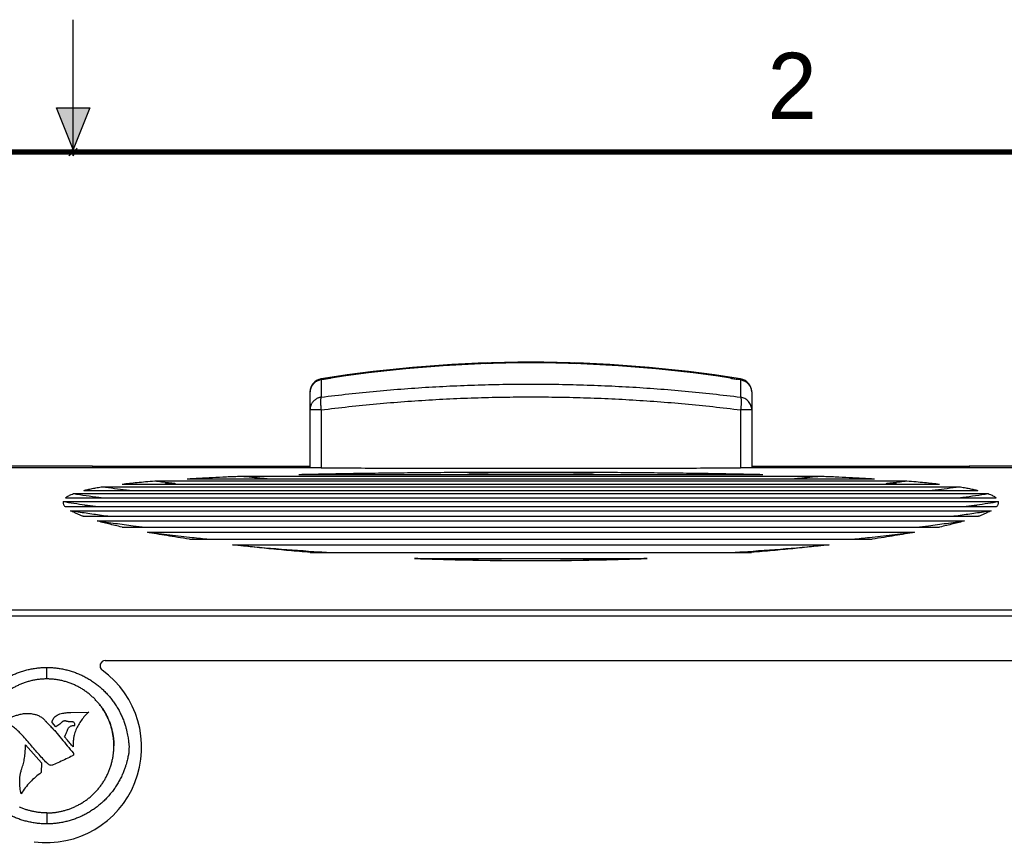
# Model space of a CAD drawing. Header units: inches. Extents: x 0 to 22, y 0 to 17.
# Tile 14 of 16: x 10.8 to 14.5, y 13.9 to 17. Entities that reach past the tile are written whole.
import ezdxf

# ---------------------------------------------------------------- set-up
doc = ezdxf.new("R2010")
doc.units = ezdxf.units.IN
doc.header["$LTSCALE"] = 1.21
doc.header["$MEASUREMENT"] = 0
doc.layers.get('0').update_dxf_attribs({"linetype": 'CONTINUOUS'})
doc.styles.get("Standard").update_dxf_attribs({"font": 'txt', "width": 0.8})

msp = doc.modelspace()

# ---------------------------------------------------------------- hatches: boundary and pattern name
at = {"linetype": 'CONTINUOUS'}
msp.add_hatch(color=2, dxfattribs=at).paths.add_polyline_path([(11, 16.51), (10.9375, 16.6663), (11.0625, 16.6663)])

# ---------------------------------------------------------------- linework, layer by layer
at = {"color": 2, "linetype": 'CONTINUOUS'}
for p, q in [((11, 16.485), (11, 17)), ((11, 16.51), (10.9375, 16.6663)), ((10.9375, 16.6663), (11.0625, 16.6663)), ((11.0625, 16.6663), (11, 16.51)), ((11.015, 16.515), (10.985, 16.485)), ((10.985, 16.485), (11, 16.515)), ((11, 16.485), (11.015, 16.515))]:
    msp.add_line(p, q, dxfattribs=at)
at = {"color": 7, "linetype": 'CONTINUOUS'}
for p, q in [((11.9372, 15.6392), (11.9372, 15.5733)), ((11.9747, 15.645), (11.9747, 15.6482)), ((11.9751, 15.645), (11.9751, 15.6455)), ((13.4851, 15.6451), (13.4851, 15.6455)), ((13.4854, 15.645), (13.4854, 15.6482)), ((13.5101, 15.6411), (13.5101, 15.6412)), ((13.523, 15.6392), (13.523, 15.5733)), ((11.8951, 15.5929), (11.8951, 15.3066)), ((11.8951, 15.5929), (11.8952, 15.5929)), ((13.5651, 15.5929), (13.565, 15.5929)), ((13.5651, 15.5929), (13.5651, 15.3066)), ((11.9372, 15.5253), (11.8951, 15.5253)), ((11.9372, 15.5253), (11.9372, 15.306)), ((13.523, 15.5253), (13.523, 15.306)), ((13.5651, 15.5253), (13.523, 15.5253)), ((11.0729, 15.313), (10.6375, 15.313)), ((10.6601, 15.3069), (11.0729, 15.3069)), ((11.0729, 15.313), (11.0729, 15.3069)), ((11.0751, 15.3108), (11.0729, 15.313)), ((11.0729, 15.3069), (11.8951, 15.3069)), ((11.0751, 15.3108), (11.0751, 15.3069)), ((11.8951, 15.3108), (11.0751, 15.3108)), ((14.3851, 15.3108), (13.5651, 15.3108)), ((13.5651, 15.3069), (14.3873, 15.3069)), ((14.3873, 15.313), (14.3851, 15.3108)), ((14.3851, 15.3108), (14.3851, 15.3069)), ((14.3873, 15.313), (14.3873, 15.3069)), ((14.8227, 15.313), (14.3873, 15.313)), ((14.3873, 15.3069), (14.8, 15.3069)), ((11.4308, 15.2652), (14.0294, 15.2652)), ((11.6356, 15.2748), (13.8246, 15.2748)), ((11.8534, 15.2814), (13.6067, 15.2814)), ((12.5151, 15.2814), (12.5151, 15.2839)), ((12.9451, 15.2814), (12.9451, 15.2839)), ((11.1115, 15.2349), (14.3487, 15.2349)), ((11.1855, 15.245), (14.2747, 15.245)), ((11.3085, 15.2569), (14.1517, 15.2569)), ((11.3851, 15.245), (11.3851, 15.2475)), ((14.0751, 15.245), (14.0751, 15.2475)), ((10.9706, 15.1924), (14.4896, 15.1924)), ((11.001, 15.2088), (14.4592, 15.2088)), ((11.04, 15.2207), (14.4202, 15.2207)), ((10.9618, 15.1787), (14.4983, 15.1787)), ((10.9694, 15.1598), (14.4907, 15.1598)), ((11.0851, 15.1598), (11.0851, 15.1606)), ((14.3751, 15.1598), (14.3751, 15.1606)), ((10.9904, 15.1443), (14.4698, 15.1443)), ((11.0375, 15.1231), (14.4227, 15.1231)), ((11.0912, 15.1057), (14.369, 15.1057)), ((11.1849, 15.0821), (14.2753, 15.0821)), ((11.2803, 15.0628), (14.1799, 15.0628)), ((11.4396, 15.0367), (14.0206, 15.0367)), ((11.6023, 15.0154), (13.8578, 15.0154)), ((11.896, 14.9868), (13.5642, 14.9868)), ((12.2906, 14.9635), (13.1695, 14.9635)), ((14.7775, 14.7686), (10.6826, 14.7686)), ((14.7775, 14.7452), (10.6827, 14.7452)), ((11.1214, 14.5776), (14.6572, 14.5776)), ((10.9001, 14.5083), (10.9001, 14.5518)), ((10.9912, 14.3821), (11.0592, 14.3832)), ((10.934, 14.3278), (10.9204, 14.3439)), ((10.8199, 14.2589), (10.8798, 14.1909)), ((10.9782, 14.277), (10.9675, 14.2892)), ((11.0001, 14.2519), (10.9975, 14.2548)), ((10.8798, 14.1909), (10.8791, 14.1541)), ((10.9001, 14.0019), (10.9001, 13.9605))]:
    msp.add_line(p, q, dxfattribs=at)
at = {"color": 7, "linetype": 'CONTINUOUS', "const_width": 0.02}
msp.add_lwpolyline([(21.5, 16.5), (0.5, 16.5)], dxfattribs=at)
at = {"color": 7, "linetype": 'CONTINUOUS'}
for centre, radius, start, end in [((12.7301, 10.7056), 5, 80.8752, 99.1248), ((12.7301, 10.7029), 5, 81.3151, 98.6849), ((12.5651, 15.6878), 0.015, 91.8968, 129.2593), ((12.8951, 15.6878), 0.015, 50.7407, 88.1032), ((11.9451, 15.5929), 0.05, 99.1248, 180), ((13.5151, 15.5929), 0.05, 0, 80.8752), ((11.1214, 14.5576), 0.02, 90, 234.1603), ((10.8989, 14.2495), 0.36, 262.6226, 54.1603)]:
    msp.add_arc(centre, radius, start, end, dxfattribs=at)
for points, knots in [([(12.5646, 15.6998), (12.5646, 15.7001), (12.5646, 15.7007), (12.5646, 15.7015), (12.5646, 15.7022), (12.5646, 15.7026), (12.5646, 15.7028), (12.5646, 15.7028)], [0, 0, 0, 0, 0.285467, 0.59617, 0.819882, 0.954901, 1, 1, 1, 1]), ([(12.8955, 15.6998), (12.8955, 15.7001), (12.8955, 15.7007), (12.8956, 15.7015), (12.8956, 15.7022), (12.8956, 15.7026), (12.8956, 15.7028), (12.8956, 15.7028)], [0, 0, 0, 0, 0.285477, 0.59618, 0.81989, 0.954906, 1, 1, 1, 1]), ([(11.9372, 15.6392), (11.9359, 15.639), (11.9334, 15.6385), (11.9298, 15.6375), (11.9263, 15.6363), (11.923, 15.6348), (11.9197, 15.633), (11.9166, 15.6311), (11.9136, 15.6288), (11.9107, 15.6263), (11.908, 15.6235), (11.9054, 15.6205), (11.903, 15.6171), (11.9009, 15.6136), (11.8992, 15.6099), (11.8977, 15.6061), (11.8965, 15.6022), (11.8957, 15.5982), (11.8953, 15.5951), (11.8952, 15.5933), (11.8952, 15.5929)], [0, 0, 0, 0, 0.056044, 0.111455, 0.166305, 0.220778, 0.275144, 0.32974, 0.384946, 0.441171, 0.498829, 0.55835, 0.619163, 0.680056, 0.740713, 0.801213, 0.861645, 0.922104, 0.982686, 1, 1, 1, 1]), ([(11.9372, 15.6423), (11.9369, 15.6423), (11.9363, 15.642), (11.9355, 15.6413), (11.9349, 15.6403), (11.9345, 15.6393), (11.9343, 15.6387), (11.9342, 15.6386)], [0, 0, 0, 0, 0.17402, 0.375468, 0.622211, 0.923212, 1, 1, 1, 1]), ([(11.9737, 15.6448), (11.972, 15.6446), (11.9685, 15.644), (11.9632, 15.6432), (11.9579, 15.6424), (11.9526, 15.6415), (11.9474, 15.6407), (11.9422, 15.6399), (11.9388, 15.6394), (11.9372, 15.6392)], [0, 0, 0, 0, 0.142927, 0.287398, 0.432494, 0.577245, 0.720686, 0.861902, 1, 1, 1, 1]), ([(11.972, 15.6478), (11.9719, 15.6478), (11.9719, 15.6474), (11.9718, 15.647), (11.9718, 15.646), (11.9717, 15.6452), (11.9717, 15.6447), (11.9717, 15.6445)], [0, 0, 0, 0, 0.06174, 0.22769, 0.498019, 0.870441, 1, 1, 1, 1]), ([(11.9738, 15.6448), (11.9738, 15.6448), (11.9737, 15.6448), (11.9737, 15.6448), (11.9737, 15.6448), (11.9737, 15.6448)], [0, 0, 0, 0, 0.333565, 0.666897, 1, 1, 1, 1]), ([(11.9751, 15.645), (11.9749, 15.645), (11.9746, 15.645), (11.9742, 15.6449), (11.9739, 15.6448), (11.9738, 15.6448)], [0, 0, 0, 0, 0.333187, 0.666525, 1, 1, 1, 1]), ([(13.4851, 15.6451), (13.4878, 15.6446), (13.4933, 15.6438), (13.5016, 15.6425), (13.5072, 15.6416), (13.5101, 15.6411)], [0, 0, 0, 0, 0.325655, 0.658942, 1, 1, 1, 1]), ([(13.4882, 15.6478), (13.4883, 15.6478), (13.4883, 15.6474), (13.4884, 15.647), (13.4884, 15.646), (13.4885, 15.6452), (13.4885, 15.6447), (13.4885, 15.6445)], [0, 0, 0, 0, 0.061867, 0.228195, 0.499142, 0.872409, 1, 1, 1, 1]), ([(13.523, 15.6392), (13.5216, 15.6394), (13.5188, 15.6398), (13.5144, 15.6405), (13.5115, 15.6409), (13.5101, 15.6412)], [0, 0, 0, 0, 0.327323, 0.661153, 1, 1, 1, 1]), ([(13.523, 15.6423), (13.5233, 15.6423), (13.5239, 15.642), (13.5246, 15.6413), (13.5253, 15.6403), (13.5257, 15.6393), (13.5259, 15.6387), (13.5259, 15.6386)], [0, 0, 0, 0, 0.17402, 0.375469, 0.622212, 0.923214, 1, 1, 1, 1]), ([(13.523, 15.6392), (13.5243, 15.639), (13.5267, 15.6385), (13.5303, 15.6375), (13.5338, 15.6363), (13.5372, 15.6348), (13.5405, 15.633), (13.5436, 15.6311), (13.5466, 15.6288), (13.5495, 15.6263), (13.5522, 15.6235), (13.5548, 15.6205), (13.5571, 15.6171), (13.5592, 15.6136), (13.561, 15.6099), (13.5625, 15.6061), (13.5636, 15.6022), (13.5645, 15.5982), (13.5648, 15.5951), (13.565, 15.5933), (13.565, 15.5929)], [0, 0, 0, 0, 0.05604, 0.111447, 0.166294, 0.220764, 0.27513, 0.329726, 0.384933, 0.44116, 0.498821, 0.558345, 0.619158, 0.680052, 0.74071, 0.801211, 0.861644, 0.922103, 0.982686, 1, 1, 1, 1]), ([(11.9372, 15.5733), (11.972, 15.5777), (12.0418, 15.586), (12.1468, 15.5965), (12.2523, 15.6053), (12.3581, 15.6124), (12.4642, 15.6176), (12.5705, 15.6211), (12.6769, 15.6229), (12.7833, 15.6229), (12.8897, 15.6211), (12.996, 15.6176), (13.1021, 15.6124), (13.2079, 15.6053), (13.3133, 15.5965), (13.4184, 15.586), (13.4882, 15.5777), (13.523, 15.5733)], [0, 0, 0, 0, 0.066203, 0.132625, 0.199201, 0.26589, 0.332696, 0.399594, 0.46653, 0.53347, 0.600406, 0.667304, 0.73411, 0.800799, 0.867375, 0.933797, 1, 1, 1, 1]), ([(11.9372, 15.5733), (11.9358, 15.5731), (11.9331, 15.5726), (11.9291, 15.5714), (11.9252, 15.57), (11.9215, 15.5682), (11.9179, 15.5662), (11.9145, 15.5638), (11.9113, 15.5612), (11.9084, 15.5584), (11.9057, 15.5553), (11.9032, 15.552), (11.9011, 15.5486), (11.8993, 15.5449), (11.8978, 15.5412), (11.8966, 15.5373), (11.8957, 15.5333), (11.8952, 15.5293), (11.8951, 15.5266), (11.8951, 15.5253)], [0, 0, 0, 0, 0.059639, 0.11922, 0.178721, 0.238128, 0.297425, 0.356603, 0.415654, 0.474574, 0.533362, 0.592022, 0.65056, 0.708986, 0.767315, 0.825561, 0.883744, 0.941883, 1, 1, 1, 1]), ([(11.9372, 15.5733), (11.937, 15.573), (11.9366, 15.5721), (11.9362, 15.5706), (11.9359, 15.5688), (11.9356, 15.5667), (11.9353, 15.5643), (11.9352, 15.5616), (11.9351, 15.5587), (11.935, 15.5556), (11.9351, 15.5523), (11.9352, 15.5488), (11.9353, 15.5451), (11.9356, 15.5413), (11.9359, 15.5374), (11.9362, 15.5334), (11.9367, 15.5293), (11.937, 15.5266), (11.9372, 15.5253)], [0, 0, 0, 0, 0.026264, 0.058508, 0.096654, 0.140427, 0.189848, 0.244887, 0.304973, 0.369489, 0.438292, 0.511216, 0.5875, 0.66626, 0.747367, 0.830691, 0.91527, 1, 1, 1, 1]), ([(11.9372, 15.5253), (11.972, 15.5297), (12.0418, 15.5378), (12.1468, 15.5483), (12.2523, 15.557), (12.3581, 15.564), (12.4642, 15.5692), (12.5705, 15.5727), (12.6769, 15.5744), (12.7833, 15.5744), (12.8897, 15.5727), (12.996, 15.5692), (13.102, 15.564), (13.2079, 15.557), (13.3133, 15.5483), (13.4184, 15.5378), (13.4882, 15.5297), (13.523, 15.5253)], [0, 0, 0, 0, 0.066211, 0.132624, 0.199198, 0.265897, 0.332702, 0.399591, 0.466525, 0.533475, 0.60041, 0.667298, 0.734103, 0.800802, 0.867377, 0.933789, 1, 1, 1, 1]), ([(13.523, 15.5733), (13.5232, 15.5729), (13.5235, 15.5721), (13.524, 15.5706), (13.5243, 15.5688), (13.5246, 15.5667), (13.5248, 15.5643), (13.525, 15.5616), (13.5251, 15.5587), (13.5251, 15.5556), (13.5251, 15.5523), (13.525, 15.5488), (13.5248, 15.5451), (13.5246, 15.5413), (13.5243, 15.5374), (13.5239, 15.5334), (13.5235, 15.5293), (13.5232, 15.5266), (13.523, 15.5253)], [0, 0, 0, 0, 0.026307, 0.058534, 0.096664, 0.14044, 0.189835, 0.24482, 0.304886, 0.369485, 0.438369, 0.511262, 0.587482, 0.666222, 0.747344, 0.830631, 0.915173, 1, 1, 1, 1]), ([(13.5651, 15.5253), (13.5651, 15.531), (13.563, 15.5425), (13.5539, 15.5576), (13.54, 15.5686), (13.5288, 15.5724), (13.523, 15.5733)], [0, 0, 0, 0, 0.247246, 0.495985, 0.747006, 1, 1, 1, 1]), ([(11.0729, 15.3069), (11.0729, 15.3069), (11.0729, 15.3069), (11.0729, 15.3069), (11.0729, 15.3069), (11.0729, 15.3069)], [0, 0, 0, 0, 0.332951, 0.666188, 1, 1, 1, 1]), ([(11.9372, 15.306), (11.9358, 15.306), (11.9331, 15.306), (11.9291, 15.306), (11.9253, 15.306), (11.9215, 15.3061), (11.918, 15.3061), (11.9146, 15.3061), (11.9114, 15.3062), (11.9085, 15.3062), (11.9058, 15.3063), (11.9034, 15.3063), (11.9013, 15.3063), (11.8994, 15.3064), (11.8979, 15.3064), (11.8968, 15.3065), (11.8958, 15.3065), (11.8954, 15.3066), (11.8951, 15.3065), (11.8951, 15.3066)], [0, 0, 0, 0, 0.09664, 0.191317, 0.283379, 0.372192, 0.457145, 0.537652, 0.613159, 0.683144, 0.747126, 0.804664, 0.855361, 0.898868, 0.934885, 0.963166, 0.983518, 0.995808, 1, 1, 1, 1]), ([(11.9372, 15.306), (11.9775, 15.3059), (12.0585, 15.3057), (12.18, 15.3054), (12.3019, 15.3051), (12.4241, 15.3049), (12.5464, 15.3047), (12.6688, 15.3046), (12.7913, 15.3046), (12.9138, 15.3047), (13.0361, 15.3049), (13.1582, 15.3051), (13.2801, 15.3054), (13.4017, 15.3057), (13.4826, 15.3059), (13.523, 15.306)], [0, 0, 0, 0, 0.07642, 0.153094, 0.229973, 0.307011, 0.384161, 0.46138, 0.53862, 0.615839, 0.692989, 0.770027, 0.846906, 0.92358, 1, 1, 1, 1]), ([(13.5651, 15.3066), (13.5651, 15.3065), (13.5647, 15.3066), (13.5643, 15.3065), (13.5634, 15.3065), (13.5622, 15.3064), (13.5607, 15.3064), (13.5589, 15.3063), (13.5568, 15.3063), (13.5544, 15.3063), (13.5517, 15.3062), (13.5487, 15.3062), (13.5456, 15.3061), (13.5422, 15.3061), (13.5386, 15.3061), (13.5349, 15.306), (13.531, 15.306), (13.5271, 15.306), (13.5244, 15.306), (13.523, 15.306)], [0, 0, 0, 0, 0.004192, 0.016482, 0.036834, 0.065115, 0.101132, 0.144639, 0.195336, 0.252874, 0.316856, 0.386841, 0.462348, 0.542855, 0.627808, 0.716621, 0.808683, 0.90336, 1, 1, 1, 1]), ([(14.3873, 15.3069), (14.3873, 15.3069), (14.3873, 15.3069), (14.3873, 15.3069), (14.3873, 15.3069), (14.3873, 15.3069)], [0, 0, 0, 0, 0.332951, 0.666188, 1, 1, 1, 1]), ([(11.4308, 15.2652), (11.4461, 15.2661), (11.4779, 15.2679), (11.5274, 15.2703), (11.5803, 15.2727), (11.6168, 15.2741), (11.6356, 15.2748)], [0, 0, 0, 0, 0.224828, 0.465986, 0.724169, 1, 1, 1, 1]), ([(11.6356, 15.2748), (11.6622, 15.2722), (11.697, 15.269), (11.7318, 15.2659), (11.7399, 15.2652)], [0, 0, 0, 0, 0.7656, 1, 1, 1, 1]), ([(11.8534, 15.2814), (11.8814, 15.2821), (11.9387, 15.2834), (12.0269, 15.285), (12.1192, 15.2864), (12.2151, 15.2876), (12.3143, 15.2886), (12.4161, 15.2894), (12.5198, 15.2899), (12.6247, 15.2903), (12.7301, 15.2904), (12.8355, 15.2903), (12.9404, 15.2899), (13.0441, 15.2894), (13.1459, 15.2886), (13.2451, 15.2876), (13.341, 15.2864), (13.4333, 15.285), (13.5214, 15.2834), (13.5788, 15.2821), (13.6067, 15.2814)], [0, 0, 0, 0, 0.047837, 0.098182, 0.150868, 0.205676, 0.262339, 0.320545, 0.379851, 0.439782, 0.5, 0.560218, 0.620149, 0.679455, 0.737661, 0.794324, 0.849132, 0.901818, 0.952163, 1, 1, 1, 1]), ([(12.4902, 15.2814), (12.4913, 15.2817), (12.4935, 15.2821), (12.4968, 15.2827), (12.5003, 15.2832), (12.5039, 15.2836), (12.5076, 15.2838), (12.5113, 15.2839), (12.5138, 15.2839), (12.5151, 15.2839)], [0, 0, 0, 0, 0.127853, 0.266383, 0.408587, 0.553746, 0.701157, 0.850134, 1, 1, 1, 1]), ([(12.5151, 15.2839), (12.5629, 15.2829), (12.6584, 15.2817), (12.8018, 15.2817), (12.8973, 15.2829), (12.9451, 15.2839)], [0, 0, 0, 0, 0.33333, 0.66667, 1, 1, 1, 1]), ([(12.9451, 15.2839), (12.9463, 15.2839), (12.9488, 15.2839), (12.9525, 15.2838), (12.9562, 15.2836), (12.9598, 15.2832), (12.9634, 15.2827), (12.9667, 15.2821), (12.9689, 15.2817), (12.9699, 15.2814)], [0, 0, 0, 0, 0.149866, 0.298843, 0.446255, 0.591413, 0.733617, 0.872147, 1, 1, 1, 1]), ([(13.7202, 15.2652), (13.7284, 15.2659), (13.7632, 15.269), (13.7979, 15.2722), (13.8246, 15.2748)], [0, 0, 0, 0, 0.234399, 1, 1, 1, 1]), ([(13.8246, 15.2748), (13.8434, 15.2741), (13.8799, 15.2727), (13.9328, 15.2703), (13.9822, 15.2679), (14.014, 15.2661), (14.0294, 15.2652)], [0, 0, 0, 0, 0.275831, 0.534014, 0.775172, 1, 1, 1, 1]), ([(11.04, 15.2207), (11.045, 15.222), (11.0556, 15.2245), (11.0726, 15.228), (11.0914, 15.2316), (11.1046, 15.2338), (11.1115, 15.2349)], [0, 0, 0, 0, 0.212858, 0.449148, 0.710822, 1, 1, 1, 1]), ([(11.1115, 15.2349), (11.1263, 15.2328), (11.156, 15.2287), (11.1905, 15.224), (11.2102, 15.2214), (11.2151, 15.2207)], [0, 0, 0, 0, 0.429844, 0.859729, 1, 1, 1, 1]), ([(11.1855, 15.245), (11.1945, 15.2461), (11.2134, 15.2482), (11.2428, 15.2512), (11.2748, 15.2541), (11.297, 15.2559), (11.3085, 15.2569)], [0, 0, 0, 0, 0.220482, 0.459776, 0.71917, 1, 1, 1, 1]), ([(11.3085, 15.2569), (11.3171, 15.2558), (11.3343, 15.2537), (11.3599, 15.2505), (11.3767, 15.2485), (11.3851, 15.2475)], [0, 0, 0, 0, 0.339357, 0.672988, 1, 1, 1, 1]), ([(11.346, 15.245), (11.346, 15.245), (11.3467, 15.2453), (11.3483, 15.2459), (11.3507, 15.2466), (11.3534, 15.2472), (11.3563, 15.2477), (11.3594, 15.2481), (11.3627, 15.2483), (11.3662, 15.2485), (11.3698, 15.2485), (11.3735, 15.2484), (11.3773, 15.2483), (11.3812, 15.248), (11.3838, 15.2477), (11.3851, 15.2475)], [0, 0, 0, 0, 0.00253, 0.060467, 0.124271, 0.193673, 0.26832, 0.347806, 0.431693, 0.519517, 0.610797, 0.705025, 0.801671, 0.900197, 1, 1, 1, 1]), ([(14.0751, 15.2475), (14.0834, 15.2485), (14.1003, 15.2505), (14.1258, 15.2537), (14.143, 15.2558), (14.1517, 15.2569)], [0, 0, 0, 0, 0.327009, 0.660638, 1, 1, 1, 1]), ([(14.0751, 15.2475), (14.0764, 15.2477), (14.079, 15.248), (14.0829, 15.2483), (14.0867, 15.2484), (14.0904, 15.2485), (14.094, 15.2485), (14.0975, 15.2483), (14.1008, 15.2481), (14.1039, 15.2477), (14.1068, 15.2472), (14.1095, 15.2466), (14.1119, 15.2459), (14.1134, 15.2453), (14.1142, 15.245), (14.1142, 15.245)], [0, 0, 0, 0, 0.099803, 0.198329, 0.294975, 0.389203, 0.480483, 0.568308, 0.652194, 0.731681, 0.806327, 0.875729, 0.939533, 0.99747, 1, 1, 1, 1]), ([(14.1517, 15.2569), (14.1632, 15.2559), (14.1854, 15.2541), (14.2173, 15.2512), (14.2468, 15.2482), (14.2656, 15.2461), (14.2747, 15.245)], [0, 0, 0, 0, 0.28083, 0.540224, 0.779518, 1, 1, 1, 1]), ([(14.2451, 15.2207), (14.2499, 15.2214), (14.2696, 15.224), (14.3042, 15.2287), (14.3338, 15.2328), (14.3487, 15.2349)], [0, 0, 0, 0, 0.140271, 0.570156, 1, 1, 1, 1]), ([(14.3487, 15.2349), (14.3556, 15.2338), (14.3688, 15.2316), (14.3876, 15.228), (14.4045, 15.2245), (14.4151, 15.222), (14.4202, 15.2207)], [0, 0, 0, 0, 0.289178, 0.550852, 0.787142, 1, 1, 1, 1]), ([(10.9706, 15.1924), (10.972, 15.1936), (10.975, 15.1959), (10.9801, 15.1992), (10.9862, 15.2025), (10.9932, 15.2058), (10.9983, 15.2078), (11.001, 15.2088)], [0, 0, 0, 0, 0.155581, 0.331309, 0.529292, 0.751528, 1, 1, 1, 1]), ([(11.001, 15.2088), (11.017, 15.2064), (11.049, 15.2017), (11.0869, 15.1963), (11.1089, 15.1932), (11.1148, 15.1923)], [0, 0, 0, 0, 0.421931, 0.843898, 1, 1, 1, 1]), ([(14.3454, 15.1923), (14.3513, 15.1932), (14.3732, 15.1963), (14.4112, 15.2017), (14.4432, 15.2064), (14.4592, 15.2088)], [0, 0, 0, 0, 0.156102, 0.578069, 1, 1, 1, 1]), ([(14.4592, 15.2088), (14.4619, 15.2078), (14.4669, 15.2058), (14.4739, 15.2025), (14.48, 15.1992), (14.4852, 15.1959), (14.4882, 15.1936), (14.4896, 15.1924)], [0, 0, 0, 0, 0.248475, 0.470712, 0.668695, 0.844421, 1, 1, 1, 1]), ([(10.9618, 15.1787), (10.9616, 15.1775), (10.9615, 15.175), (10.9622, 15.1712), (10.9638, 15.1674), (10.9662, 15.1635), (10.9683, 15.1611), (10.9694, 15.1598)], [0, 0, 0, 0, 0.173583, 0.352245, 0.544823, 0.758753, 1, 1, 1, 1]), ([(10.9618, 15.1787), (10.9755, 15.1766), (11.0029, 15.1725), (11.044, 15.1664), (11.0714, 15.1625), (11.0851, 15.1606)], [0, 0, 0, 0, 0.333316, 0.666649, 1, 1, 1, 1]), ([(11.0413, 15.1599), (11.0413, 15.1599), (11.0417, 15.1601), (11.0426, 15.1606), (11.0441, 15.1611), (11.0459, 15.1615), (11.048, 15.1619), (11.0504, 15.1622), (11.053, 15.1624), (11.0559, 15.1625), (11.059, 15.1626), (11.0623, 15.1626), (11.0658, 15.1624), (11.0695, 15.1622), (11.0733, 15.1619), (11.0771, 15.1616), (11.0811, 15.1611), (11.0837, 15.1608), (11.0851, 15.1606)], [0, 0, 0, 0, 0.002138, 0.031194, 0.066545, 0.10834, 0.156492, 0.210776, 0.270885, 0.336446, 0.407044, 0.482225, 0.561505, 0.644364, 0.730247, 0.81856, 0.908691, 1, 1, 1, 1]), ([(14.3751, 15.1606), (14.3888, 15.1625), (14.4162, 15.1664), (14.4573, 15.1725), (14.4847, 15.1766), (14.4983, 15.1787)], [0, 0, 0, 0, 0.333351, 0.666684, 1, 1, 1, 1]), ([(14.3751, 15.1606), (14.3764, 15.1608), (14.3791, 15.1611), (14.383, 15.1616), (14.3869, 15.1619), (14.3907, 15.1622), (14.3943, 15.1624), (14.3978, 15.1626), (14.4012, 15.1626), (14.4043, 15.1625), (14.4072, 15.1624), (14.4098, 15.1622), (14.4122, 15.1619), (14.4143, 15.1615), (14.4161, 15.1611), (14.4176, 15.1606), (14.4184, 15.1601), (14.4188, 15.1599), (14.4189, 15.1599)], [0, 0, 0, 0, 0.091309, 0.18144, 0.269753, 0.355636, 0.438496, 0.517775, 0.592957, 0.663555, 0.729116, 0.789224, 0.843508, 0.89166, 0.933455, 0.968806, 0.997862, 1, 1, 1, 1]), ([(14.4907, 15.1598), (14.4919, 15.1611), (14.4939, 15.1635), (14.4964, 15.1674), (14.498, 15.1712), (14.4987, 15.175), (14.4985, 15.1775), (14.4983, 15.1787)], [0, 0, 0, 0, 0.241247, 0.455177, 0.647755, 0.826418, 1, 1, 1, 1]), ([(10.9904, 15.1443), (11.0097, 15.1414), (11.0485, 15.1357), (11.0983, 15.1287), (11.1288, 15.1246), (11.1397, 15.1231)], [0, 0, 0, 0, 0.389816, 0.779651, 1, 1, 1, 1]), ([(11.0375, 15.1231), (11.0336, 15.1245), (11.0262, 15.1274), (11.0157, 15.1317), (11.0063, 15.1359), (10.998, 15.1401), (10.9928, 15.1429), (10.9904, 15.1443)], [0, 0, 0, 0, 0.240269, 0.459028, 0.657699, 0.837607, 1, 1, 1, 1]), ([(14.3204, 15.1231), (14.3314, 15.1246), (14.3618, 15.1287), (14.4116, 15.1357), (14.4504, 15.1414), (14.4698, 15.1443)], [0, 0, 0, 0, 0.220349, 0.610184, 1, 1, 1, 1]), ([(14.4698, 15.1443), (14.4674, 15.1429), (14.4622, 15.1401), (14.4538, 15.1359), (14.4444, 15.1317), (14.434, 15.1274), (14.4266, 15.1245), (14.4227, 15.1231)], [0, 0, 0, 0, 0.162397, 0.342308, 0.54098, 0.759737, 1, 1, 1, 1]), ([(11.0912, 15.1057), (11.1138, 15.1025), (11.1591, 15.0964), (11.2191, 15.0886), (11.2566, 15.0839), (11.2714, 15.082)], [0, 0, 0, 0, 0.37715, 0.754312, 1, 1, 1, 1]), ([(11.1849, 15.0821), (11.1759, 15.0841), (11.1588, 15.088), (11.1343, 15.094), (11.112, 15.0998), (11.0979, 15.1037), (11.0912, 15.1057)], [0, 0, 0, 0, 0.285115, 0.545645, 0.783382, 1, 1, 1, 1]), ([(14.1888, 15.082), (14.2036, 15.0839), (14.241, 15.0886), (14.3011, 15.0964), (14.3464, 15.1025), (14.369, 15.1057)], [0, 0, 0, 0, 0.245688, 0.62285, 1, 1, 1, 1]), ([(14.369, 15.1057), (14.3623, 15.1037), (14.3482, 15.0998), (14.3259, 15.094), (14.3014, 15.088), (14.2843, 15.0841), (14.2753, 15.0821)], [0, 0, 0, 0, 0.216618, 0.454355, 0.714885, 1, 1, 1, 1]), ([(11.2803, 15.0628), (11.3085, 15.0593), (11.3651, 15.0526), (11.4427, 15.0439), (11.492, 15.0388), (11.513, 15.0366)], [0, 0, 0, 0, 0.364881, 0.729769, 1, 1, 1, 1]), ([(11.4396, 15.0367), (11.4247, 15.0388), (11.3961, 15.0431), (11.3548, 15.0497), (11.3165, 15.0562), (11.292, 15.0606), (11.2803, 15.0628)], [0, 0, 0, 0, 0.278826, 0.537723, 0.777758, 1, 1, 1, 1]), ([(13.9471, 15.0366), (13.9681, 15.0388), (14.0174, 15.0439), (14.095, 15.0526), (14.1516, 15.0593), (14.1799, 15.0628)], [0, 0, 0, 0, 0.270231, 0.635119, 1, 1, 1, 1]), ([(14.1799, 15.0628), (14.1682, 15.0606), (14.1437, 15.0562), (14.1054, 15.0497), (14.0641, 15.0431), (14.0355, 15.0388), (14.0206, 15.0367)], [0, 0, 0, 0, 0.222242, 0.462277, 0.721174, 1, 1, 1, 1]), ([(11.6023, 15.0154), (11.657, 15.0102), (11.7664, 15.0006), (11.8877, 14.9917), (11.9542, 14.9873), (11.966, 14.9866)], [0, 0, 0, 0, 0.451494, 0.902993, 1, 1, 1, 1]), ([(11.896, 14.9868), (11.8692, 14.9889), (11.8171, 14.9933), (11.7413, 15.0004), (11.6702, 15.0077), (11.6244, 15.0128), (11.6023, 15.0154)], [0, 0, 0, 0, 0.273307, 0.531425, 0.773791, 1, 1, 1, 1]), ([(13.4942, 14.9866), (13.5059, 14.9873), (13.5725, 14.9917), (13.6938, 15.0006), (13.8032, 15.0102), (13.8578, 15.0154)], [0, 0, 0, 0, 0.097007, 0.548506, 1, 1, 1, 1]), ([(13.8578, 15.0154), (13.8357, 15.0128), (13.7899, 15.0077), (13.7188, 15.0004), (13.6431, 14.9933), (13.591, 14.9889), (13.5642, 14.9868)], [0, 0, 0, 0, 0.226209, 0.468575, 0.726693, 1, 1, 1, 1]), ([(12.2906, 14.9635), (12.3492, 14.9614), (12.4664, 14.9579), (12.6422, 14.9554), (12.818, 14.9554), (12.9938, 14.9579), (13.111, 14.9614), (13.1695, 14.9635)], [0, 0, 0, 0, 0.2, 0.4, 0.6, 0.8, 1, 1, 1, 1]), ([(13.1695, 14.9635), (13.1378, 14.9623), (13.0737, 14.96), (12.9767, 14.9575), (12.8785, 14.9557), (12.7796, 14.9549), (12.6805, 14.9549), (12.5817, 14.9557), (12.4835, 14.9575), (12.3865, 14.96), (12.3224, 14.9623), (12.2906, 14.9635)], [0, 0, 0, 0, 0.108416, 0.218997, 0.330932, 0.443566, 0.556434, 0.669068, 0.781003, 0.891584, 1, 1, 1, 1]), ([(10.5896, 14.2397), (10.5894, 14.2411), (10.5894, 14.2442), (10.5892, 14.2491), (10.5889, 14.2546), (10.5898, 14.2607), (10.5905, 14.2675), (10.5913, 14.275), (10.5924, 14.2832), (10.5939, 14.2923), (10.5957, 14.3024), (10.5982, 14.3137), (10.6015, 14.3264), (10.6058, 14.3403), (10.6113, 14.3553), (10.6178, 14.3707), (10.6254, 14.386), (10.6338, 14.4009), (10.6429, 14.4152), (10.6526, 14.4289), (10.6632, 14.442), (10.6745, 14.4546), (10.6865, 14.4667), (10.6991, 14.478), (10.7123, 14.4886), (10.7259, 14.4984), (10.7401, 14.5075), (10.7547, 14.5157), (10.7698, 14.5232), (10.7853, 14.5299), (10.8011, 14.5357), (10.8171, 14.5406), (10.8334, 14.5447), (10.8499, 14.5478), (10.8666, 14.5501), (10.8833, 14.5515), (10.8945, 14.5518), (10.9001, 14.5518)], [0, 0, 0, 0, 0.008983, 0.018994, 0.030222, 0.042747, 0.056659, 0.071996, 0.088876, 0.107606, 0.128514, 0.151938, 0.178438, 0.20848, 0.241558, 0.276016, 0.311155, 0.346238, 0.380691, 0.414923, 0.449303, 0.483981, 0.518822, 0.55353, 0.587962, 0.622241, 0.65656, 0.690954, 0.725394, 0.75979, 0.794111, 0.828429, 0.862761, 0.897088, 0.931399, 0.9657, 1, 1, 1, 1]), ([(10.9001, 14.5518), (10.9058, 14.5518), (10.9172, 14.5514), (10.9342, 14.55), (10.9511, 14.5477), (10.9679, 14.5444), (10.9844, 14.5402), (11.0007, 14.5351), (11.0167, 14.5291), (11.0324, 14.5223), (11.0477, 14.5145), (11.0625, 14.506), (11.0769, 14.4966), (11.0906, 14.4865), (11.1039, 14.4756), (11.1166, 14.4639), (11.1286, 14.4515), (11.1399, 14.4385), (11.1504, 14.425), (11.1602, 14.4109), (11.1692, 14.3962), (11.1774, 14.3809), (11.1848, 14.3652), (11.1912, 14.3495), (11.1963, 14.3343), (11.2003, 14.3203), (11.2033, 14.3078), (11.2056, 14.2966), (11.2072, 14.2866), (11.2085, 14.2776), (11.2095, 14.2695), (11.2101, 14.2621), (11.2113, 14.2556), (11.211, 14.2497), (11.2108, 14.2445), (11.2108, 14.2412), (11.2106, 14.2397)], [0, 0, 0, 0, 0.034885, 0.06977, 0.104668, 0.139586, 0.174508, 0.209407, 0.244303, 0.279262, 0.314279, 0.349281, 0.384226, 0.419122, 0.454169, 0.489448, 0.524831, 0.560054, 0.595003, 0.629841, 0.665001, 0.700787, 0.73633, 0.771302, 0.804733, 0.834492, 0.860593, 0.883722, 0.904333, 0.922821, 0.939458, 0.95444, 0.967882, 0.979879, 0.990509, 1, 1, 1, 1]), ([(10.9001, 14.5083), (10.8952, 14.5083), (10.8856, 14.508), (10.8712, 14.5068), (10.8571, 14.5048), (10.8431, 14.502), (10.8291, 14.4983), (10.8152, 14.4938), (10.8017, 14.4886), (10.7886, 14.4827), (10.7759, 14.4761), (10.7636, 14.4687), (10.7516, 14.4606), (10.7401, 14.4518), (10.7291, 14.4425), (10.7189, 14.4326), (10.7092, 14.4223), (10.7032, 14.415), (10.7002, 14.4112)], [0, 0, 0, 0, 0.063605, 0.125763, 0.187429, 0.249537, 0.312628, 0.376293, 0.439572, 0.501696, 0.563505, 0.626078, 0.689199, 0.752418, 0.814924, 0.876614, 0.938318, 1, 1, 1, 1]), ([(11.0999, 14.4112), (11.097, 14.4149), (11.091, 14.4222), (11.0813, 14.4327), (11.071, 14.4426), (11.06, 14.4519), (11.0485, 14.4607), (11.0366, 14.4688), (11.0242, 14.4761), (11.0116, 14.4827), (10.9985, 14.4886), (10.9849, 14.4939), (10.9711, 14.4983), (10.957, 14.502), (10.943, 14.5048), (10.9289, 14.5068), (10.9146, 14.508), (10.905, 14.5083), (10.9001, 14.5083)], [0, 0, 0, 0, 0.061675, 0.123532, 0.185487, 0.2482, 0.311365, 0.374169, 0.436469, 0.49821, 0.560435, 0.623866, 0.687604, 0.750625, 0.81262, 0.874234, 0.93638, 1, 1, 1, 1]), ([(11.0999, 14.4112), (11.103, 14.4073), (11.1089, 14.3994), (11.117, 14.3869), (11.1244, 14.374), (11.131, 14.3607), (11.1368, 14.347), (11.1418, 14.333), (11.1459, 14.3188), (11.1492, 14.3043), (11.1517, 14.2897), (11.1533, 14.2749), (11.1538, 14.2635), (11.1539, 14.257), (11.1539, 14.2554)], [0, 0, 0, 0, 0.088463, 0.176918, 0.265358, 0.353785, 0.4422, 0.530604, 0.618999, 0.707385, 0.795766, 0.884143, 0.972517, 1, 1, 1, 1]), ([(11.1539, 14.2554), (11.1539, 14.2587), (11.1537, 14.2668), (11.1529, 14.2796), (11.1511, 14.2939), (11.1485, 14.308), (11.1451, 14.322), (11.1409, 14.3358), (11.1359, 14.3493), (11.1302, 14.3624), (11.1237, 14.3753), (11.1165, 14.3878), (11.1086, 14.3997), (11.1029, 14.4074), (11.1, 14.4111)], [0, 0, 0, 0, 0.058473, 0.144138, 0.229811, 0.315483, 0.401144, 0.486792, 0.572449, 0.658129, 0.743828, 0.829532, 0.915237, 1, 1, 1, 1]), ([(10.7594, 14.361), (10.7637, 14.363), (10.7724, 14.3666), (10.7858, 14.3712), (10.795, 14.3736), (10.7996, 14.3746)], [0, 0, 0, 0, 0.333195, 0.666532, 1, 1, 1, 1]), ([(10.7996, 14.3746), (10.805, 14.3761), (10.8161, 14.3781), (10.833, 14.3785), (10.8441, 14.3769), (10.8496, 14.3756)], [0, 0, 0, 0, 0.333199, 0.666509, 1, 1, 1, 1]), ([(10.8496, 14.3756), (10.854, 14.3749), (10.8625, 14.3728), (10.8745, 14.3673), (10.8854, 14.3598), (10.8917, 14.3536), (10.8945, 14.3502)], [0, 0, 0, 0, 0.24989, 0.499955, 0.75002, 1, 1, 1, 1]), ([(10.9204, 14.3439), (10.9207, 14.3464), (10.9217, 14.3513), (10.9249, 14.3582), (10.9294, 14.3643), (10.9332, 14.3677), (10.9353, 14.3691)], [0, 0, 0, 0, 0.250088, 0.500165, 0.750243, 1, 1, 1, 1]), ([(10.9353, 14.3691), (10.9381, 14.371), (10.9442, 14.3743), (10.954, 14.3778), (10.9608, 14.3791), (10.9642, 14.3795)], [0, 0, 0, 0, 0.333509, 0.666707, 1, 1, 1, 1]), ([(10.9642, 14.3795), (10.9672, 14.38), (10.9732, 14.3808), (10.9822, 14.3816), (10.9882, 14.382), (10.9912, 14.3821)], [0, 0, 0, 0, 0.333261, 0.66663, 1, 1, 1, 1]), ([(11.0592, 14.3832), (11.0539, 14.3786), (11.0439, 14.3688), (11.0307, 14.3525), (11.0193, 14.3349), (11.01, 14.3161), (11.0053, 14.3029), (11.0033, 14.2962)], [0, 0, 0, 0, 0.199993, 0.399987, 0.59998, 0.799973, 1, 1, 1, 1]), ([(10.7986, 14.3049), (10.7944, 14.3094), (10.7854, 14.3178), (10.7705, 14.3286), (10.7543, 14.3374), (10.7428, 14.3418), (10.7369, 14.3436)], [0, 0, 0, 0, 0.249848, 0.49992, 0.749993, 1, 1, 1, 1]), ([(10.8945, 14.3502), (10.8951, 14.3496), (10.8964, 14.3483), (10.8983, 14.3463), (10.8995, 14.345), (10.9001, 14.3444)], [0, 0, 0, 0, 0.343281, 0.67622, 1, 1, 1, 1]), ([(10.9001, 14.3444), (10.9025, 14.3418), (10.9093, 14.3347), (10.9204, 14.3231), (10.929, 14.314), (10.9333, 14.3094)], [0, 0, 0, 0, 0.221999, 0.611, 1, 1, 1, 1]), ([(10.9555, 14.3436), (10.9535, 14.3413), (10.9493, 14.3372), (10.942, 14.3319), (10.9368, 14.3291), (10.934, 14.3278)], [0, 0, 0, 0, 0.333305, 0.666653, 1, 1, 1, 1]), ([(10.9626, 14.3481), (10.9618, 14.3477), (10.9601, 14.3469), (10.9577, 14.3454), (10.9562, 14.3442), (10.9555, 14.3436)], [0, 0, 0, 0, 0.332894, 0.666383, 1, 1, 1, 1]), ([(10.9725, 14.349), (10.9714, 14.3493), (10.9692, 14.3497), (10.9658, 14.3494), (10.9636, 14.3486), (10.9626, 14.3481)], [0, 0, 0, 0, 0.333169, 0.666338, 1, 1, 1, 1]), ([(10.9822, 14.3466), (10.9811, 14.3468), (10.9789, 14.3471), (10.9757, 14.3479), (10.9736, 14.3486), (10.9725, 14.349)], [0, 0, 0, 0, 0.333319, 0.666659, 1, 1, 1, 1]), ([(10.9951, 14.3459), (10.9937, 14.3459), (10.9908, 14.346), (10.9865, 14.3462), (10.9836, 14.3465), (10.9822, 14.3466)], [0, 0, 0, 0, 0.333742, 0.666863, 1, 1, 1, 1]), ([(10.9895, 14.3294), (10.9913, 14.3302), (10.995, 14.3314), (11.0007, 14.3325), (11.0046, 14.3327), (11.0065, 14.3327)], [0, 0, 0, 0, 0.333136, 0.666568, 1, 1, 1, 1]), ([(11.0027, 14.3445), (11.0019, 14.3448), (11.0003, 14.3454), (10.9977, 14.3459), (10.996, 14.3459), (10.9951, 14.3459)], [0, 0, 0, 0, 0.333786, 0.667408, 1, 1, 1, 1]), ([(11.0065, 14.3327), (11.0066, 14.3341), (11.0065, 14.3369), (11.0052, 14.341), (11.0036, 14.3434), (11.0027, 14.3445)], [0, 0, 0, 0, 0.333363, 0.666727, 1, 1, 1, 1]), ([(10.8509, 14.2455), (10.8453, 14.2522), (10.8339, 14.2656), (10.8164, 14.2854), (10.8046, 14.2985), (10.7986, 14.3049)], [0, 0, 0, 0, 0.333264, 0.666527, 1, 1, 1, 1]), ([(10.9333, 14.3094), (10.9407, 14.3004), (10.9555, 14.2825), (10.9777, 14.2556), (10.9925, 14.2377), (10.9999, 14.2288)], [0, 0, 0, 0, 0.333346, 0.666692, 1, 1, 1, 1]), ([(10.9675, 14.2892), (10.9689, 14.292), (10.9716, 14.2976), (10.9753, 14.3062), (10.9776, 14.3121), (10.9786, 14.315)], [0, 0, 0, 0, 0.333248, 0.666495, 1, 1, 1, 1]), ([(10.9786, 14.315), (10.9792, 14.317), (10.9808, 14.3208), (10.9846, 14.3257), (10.9878, 14.3283), (10.9895, 14.3294)], [0, 0, 0, 0, 0.332977, 0.666346, 1, 1, 1, 1]), ([(11.0033, 14.2962), (11.0024, 14.2913), (11.0009, 14.2816), (10.9998, 14.2667), (10.9999, 14.2568), (11.0001, 14.2519)], [0, 0, 0, 0, 0.333282, 0.666643, 1, 1, 1, 1]), ([(10.8131, 14.1936), (10.8145, 14.2007), (10.8168, 14.2152), (10.8191, 14.237), (10.8198, 14.2516), (10.8199, 14.2589)], [0, 0, 0, 0, 0.333529, 0.666759, 1, 1, 1, 1]), ([(10.9975, 14.2548), (10.9953, 14.2571), (10.9909, 14.262), (10.9844, 14.2694), (10.9802, 14.2744), (10.9782, 14.277)], [0, 0, 0, 0, 0.332745, 0.666372, 1, 1, 1, 1]), ([(10.9001, 13.9605), (10.8943, 13.9605), (10.8828, 13.9608), (10.8656, 13.9622), (10.8484, 13.9647), (10.8314, 13.968), (10.8146, 13.9723), (10.7982, 13.9775), (10.782, 13.9836), (10.7661, 13.9906), (10.7506, 13.9986), (10.7356, 14.0073), (10.7212, 14.0169), (10.7072, 14.0272), (10.6939, 14.0384), (10.681, 14.0504), (10.6688, 14.0631), (10.6574, 14.0763), (10.6469, 14.0901), (10.6371, 14.1044), (10.628, 14.1195), (10.6197, 14.1352), (10.6125, 14.1508), (10.6067, 14.1654), (10.6021, 14.1786), (10.5987, 14.1903), (10.5959, 14.2008), (10.5938, 14.2102), (10.5918, 14.2186), (10.5905, 14.2263), (10.59, 14.2333), (10.5896, 14.2376), (10.5896, 14.2397)], [0, 0, 0, 0, 0.037705, 0.075575, 0.113523, 0.151442, 0.189242, 0.226951, 0.264698, 0.302684, 0.340782, 0.378784, 0.416648, 0.454437, 0.492513, 0.530998, 0.569601, 0.607864, 0.645643, 0.683263, 0.721691, 0.761315, 0.799705, 0.834283, 0.864432, 0.89097, 0.914484, 0.935473, 0.954377, 0.971409, 0.986593, 1, 1, 1, 1]), ([(10.9001, 14.1909), (10.8945, 14.1967), (10.8833, 14.2086), (10.8669, 14.2268), (10.8562, 14.2392), (10.8509, 14.2455)], [0, 0, 0, 0, 0.33043, 0.665215, 1, 1, 1, 1]), ([(11.2106, 14.2397), (11.2106, 14.2378), (11.2102, 14.2339), (11.2097, 14.2277), (11.2092, 14.2206), (11.2068, 14.2132), (11.2052, 14.2047), (11.2028, 14.1953), (11.2, 14.185), (11.1963, 14.1734), (11.1916, 14.1604), (11.1856, 14.146), (11.1782, 14.1307), (11.1698, 14.1154), (11.1606, 14.1007), (11.1508, 14.0868), (11.1403, 14.0733), (11.1289, 14.0604), (11.1167, 14.048), (11.1039, 14.0363), (11.0906, 14.0254), (11.0768, 14.0153), (11.0625, 14.006), (11.0476, 13.9975), (11.0323, 13.9898), (11.0166, 13.983), (11.0006, 13.977), (10.9844, 13.972), (10.9678, 13.9678), (10.9511, 13.9645), (10.9341, 13.9622), (10.9171, 13.9608), (10.9057, 13.9605), (10.9001, 13.9605)], [0, 0, 0, 0, 0.012137, 0.02581, 0.041171, 0.058212, 0.076988, 0.097853, 0.121236, 0.147615, 0.177543, 0.211822, 0.250041, 0.28884, 0.326405, 0.363453, 0.400677, 0.438447, 0.476627, 0.514642, 0.552161, 0.58935, 0.626591, 0.663995, 0.701561, 0.739031, 0.776268, 0.813457, 0.850719, 0.888091, 0.925495, 0.962827, 1, 1, 1, 1]), ([(11.0013, 14.2211), (11.001, 14.2207), (11.0002, 14.22), (10.9989, 14.219), (10.998, 14.2185), (10.9975, 14.2182)], [0, 0, 0, 0, 0.334411, 0.669003, 1, 1, 1, 1]), ([(10.9999, 14.2288), (11.0001, 14.2284), (11.0005, 14.2278), (11.0011, 14.2269), (11.0014, 14.2262), (11.0015, 14.2259)], [0, 0, 0, 0, 0.334124, 0.667028, 1, 1, 1, 1]), ([(11.0015, 14.2259), (11.0016, 14.2253), (11.0016, 14.2243), (11.0016, 14.2227), (11.0014, 14.2216), (11.0013, 14.2211)], [0, 0, 0, 0, 0.33323, 0.666504, 1, 1, 1, 1]), ([(11.0028, 14.0239), (11.0071, 14.0258), (11.0157, 14.0299), (11.0283, 14.0368), (11.0406, 14.0444), (11.0524, 14.0527), (11.0637, 14.0617), (11.0744, 14.0713), (11.0846, 14.0815), (11.0943, 14.0922), (11.1032, 14.1035), (11.1116, 14.1153), (11.1192, 14.1275), (11.1262, 14.1401), (11.1324, 14.1531), (11.1378, 14.1665), (11.1425, 14.1801), (11.1464, 14.1939), (11.1495, 14.208), (11.1518, 14.2222), (11.1533, 14.2365), (11.1538, 14.2476), (11.1539, 14.2539), (11.1539, 14.2554)], [0, 0, 0, 0, 0.048378, 0.097698, 0.147036, 0.196365, 0.245687, 0.294999, 0.344305, 0.39361, 0.442904, 0.492178, 0.541441, 0.590702, 0.639959, 0.689198, 0.738414, 0.787619, 0.836824, 0.886026, 0.935219, 0.984395, 1, 1, 1, 1]), ([(10.8036, 14.163), (10.8049, 14.1663), (10.8073, 14.173), (10.8104, 14.1832), (10.8123, 14.1901), (10.8131, 14.1936)], [0, 0, 0, 0, 0.333537, 0.667074, 1, 1, 1, 1]), ([(10.9095, 14.1835), (10.9084, 14.1842), (10.9063, 14.1857), (10.9032, 14.1881), (10.9012, 14.1898), (10.9002, 14.1908), (10.9001, 14.1909)], [0, 0, 0, 0, 0.325126, 0.649895, 0.974079, 1, 1, 1, 1]), ([(10.9237, 14.1836), (10.9223, 14.1828), (10.9191, 14.1817), (10.9141, 14.1817), (10.911, 14.1827), (10.9095, 14.1835)], [0, 0, 0, 0, 0.333476, 0.666884, 1, 1, 1, 1]), ([(10.9975, 14.2182), (10.9895, 14.2139), (10.9734, 14.2056), (10.9488, 14.1941), (10.9321, 14.187), (10.9237, 14.1836)], [0, 0, 0, 0, 0.333478, 0.666745, 1, 1, 1, 1]), ([(10.7995, 14.1432), (10.7999, 14.1454), (10.8007, 14.1499), (10.802, 14.1564), (10.803, 14.1608), (10.8036, 14.163)], [0, 0, 0, 0, 0.334274, 0.667137, 1, 1, 1, 1]), ([(10.8791, 14.1541), (10.8715, 14.1489), (10.8568, 14.1375), (10.8366, 14.1183), (10.8186, 14.0971), (10.8081, 14.0818), (10.8032, 14.0739)], [0, 0, 0, 0, 0.25, 0.5, 0.75, 1, 1, 1, 1]), ([(10.8032, 14.0739), (10.8014, 14.0815), (10.7986, 14.0968), (10.7974, 14.12), (10.7985, 14.1355), (10.7995, 14.1432)], [0, 0, 0, 0, 0.333469, 0.666938, 1, 1, 1, 1]), ([(10.9001, 14.0019), (10.8956, 14.0019), (10.8868, 14.0021), (10.8737, 14.0032), (10.8608, 14.0049), (10.8479, 14.0073), (10.8351, 14.0104), (10.8224, 14.0141), (10.8098, 14.0186), (10.8016, 14.022), (10.7975, 14.0238)], [0, 0, 0, 0, 0.126057, 0.250097, 0.373246, 0.496618, 0.621288, 0.74738, 0.873863, 1, 1, 1, 1]), ([(10.9001, 14.0019), (10.9045, 14.0019), (10.9133, 14.0021), (10.9265, 14.0032), (10.9395, 14.0049), (10.9523, 14.0073), (10.9652, 14.0104), (10.9779, 14.0142), (10.9905, 14.0187), (10.9987, 14.0221), (11.0028, 14.0239)], [0, 0, 0, 0, 0.126065, 0.250144, 0.373384, 0.496918, 0.621751, 0.747876, 0.87423, 1, 1, 1, 1])]:
    msp.add_open_spline(points, degree=3, knots=knots, dxfattribs=at)
for points in [[(11.8952, 15.5929), (11.8951, 15.592), (11.8951, 15.591), (11.8951, 15.59)], [(13.565, 15.5929), (13.5651, 15.592), (13.5651, 15.591), (13.5651, 15.59)], [(11.1, 14.4111), (11.1, 14.4112), (11.1, 14.4112), (11.0999, 14.4112)], [(11.1, 14.4111), (11.1, 14.4112), (11.1, 14.4112), (11.0999, 14.4112)]]:
    msp.add_open_spline(points, degree=3, dxfattribs=at)

# ---------------------------------------------------------------- texts
at = {"color": 2, "linetype": 'CONTINUOUS'}
msp.add_text('2', height=0.25, dxfattribs=at).set_placement((13.625, 16.625))

doc.saveas('drawing.dxf')
